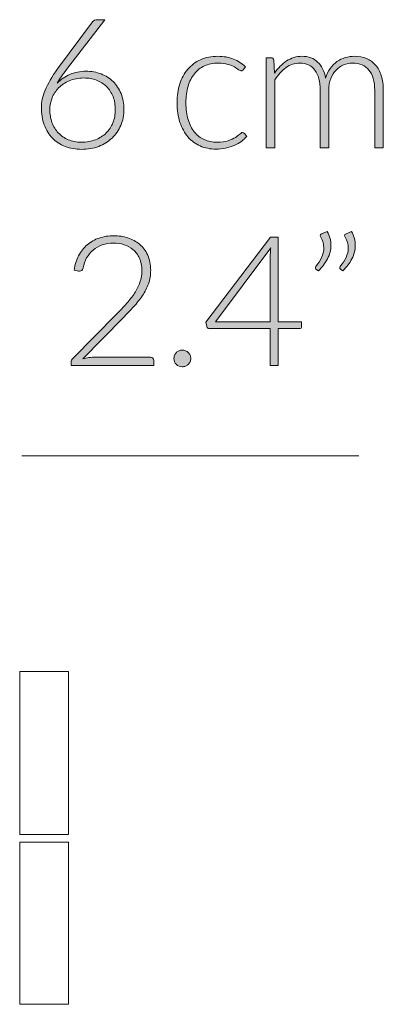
# Model space of a CAD drawing. Header units: inches. Extents: x 41 to 157, y -180 to -113.
# Tile 5 of 5: x 150 to 157, y -134 to -114. Entities that reach past the tile are written whole.
import ezdxf

# ---------------------------------------------------------------- set-up
doc = ezdxf.new("R2010")
doc.units = ezdxf.units.IN
doc.header["$MEASUREMENT"] = 0
doc.layers.add('Capa 1', color=7, linetype='Continuous')

# ---------------------------------------------------------------- blocks, each defined once
blk = doc.blocks.new('block 2')
at = {"layer": 'Capa 1'}
h = blk.add_hatch(color=250, dxfattribs=at)
h.dxf.hatch_style = 2
edge = h.paths.add_edge_path()
edge.add_spline(control_points=[(151.097, -115.319), (151.205, -115.319), (151.305, -115.337), (151.396, -115.372), (151.488, -115.408), (151.566, -115.458), (151.632, -115.523), (151.698, -115.587), (151.75, -115.666), (151.787, -115.758), (151.825, -115.85), (151.843, -115.953), (151.843, -116.067), (151.843, -116.181), (151.823, -116.286), (151.782, -116.382), (151.741, -116.478), (151.684, -116.561), (151.611, -116.631), (151.538, -116.701), (151.45, -116.756), (151.348, -116.795), (151.246, -116.834), (151.134, -116.854), (151.012, -116.854), (150.894, -116.854), (150.787, -116.835), (150.69, -116.797), (150.592, -116.759), (150.509, -116.704), (150.439, -116.633), (150.37, -116.562), (150.316, -116.475), (150.278, -116.372), (150.24, -116.27), (150.221, -116.153), (150.221, -116.024), (150.221, -115.926), (150.246, -115.814), (150.296, -115.69), (150.346, -115.566), (150.428, -115.427), (150.541, -115.273), (150.541, -115.273), (151.229, -114.347), (151.229, -114.347), (151.249, -114.319), (151.279, -114.306), (151.32, -114.306), (151.32, -114.306), (151.469, -114.306), (151.469, -114.306), (151.469, -114.306), (150.718, -115.287), (150.718, -115.287), (150.681, -115.335), (150.647, -115.381), (150.616, -115.424), (150.585, -115.467), (150.558, -115.509), (150.533, -115.55), (150.603, -115.478), (150.686, -115.421), (150.782, -115.38), (150.878, -115.339), (150.983, -115.319), (151.097, -115.319)], knot_values=[0, 0, 0, 0, 1, 1, 1, 2, 2, 2, 3, 3, 3, 4, 4, 4, 5, 5, 5, 6, 6, 6, 7, 7, 7, 8, 8, 8, 9, 9, 9, 10, 10, 10, 11, 11, 11, 12, 12, 12, 13, 13, 13, 14, 14, 14, 15, 15, 15, 16, 16, 16, 17, 17, 17, 18, 18, 18, 19, 19, 19, 20, 20, 20, 21, 21, 21, 22, 22, 22, 22], degree=3, periodic=1)
edge = h.paths.add_edge_path()
edge.add_spline(control_points=[(150.387, -116.065), (150.387, -116.159), (150.401, -116.245), (150.43, -116.325), (150.459, -116.405), (150.501, -116.473), (150.554, -116.531), (150.608, -116.588), (150.673, -116.633), (150.75, -116.665), (150.827, -116.697), (150.914, -116.713), (151.01, -116.713), (151.112, -116.713), (151.204, -116.697), (151.286, -116.665), (151.368, -116.633), (151.437, -116.589), (151.495, -116.532), (151.553, -116.476), (151.597, -116.409), (151.628, -116.331), (151.659, -116.254), (151.674, -116.169), (151.674, -116.077), (151.674, -115.981), (151.659, -115.894), (151.629, -115.817), (151.598, -115.739), (151.556, -115.673), (151.5, -115.619), (151.445, -115.565), (151.38, -115.523), (151.304, -115.494), (151.228, -115.465), (151.144, -115.451), (151.051, -115.451), (150.947, -115.451), (150.853, -115.469), (150.77, -115.505), (150.688, -115.541), (150.618, -115.588), (150.561, -115.646), (150.504, -115.703), (150.461, -115.769), (150.431, -115.842), (150.402, -115.916), (150.387, -115.99), (150.387, -116.065)], knot_values=[0, 0, 0, 0, 1, 1, 1, 2, 2, 2, 3, 3, 3, 4, 4, 4, 5, 5, 5, 6, 6, 6, 7, 7, 7, 8, 8, 8, 9, 9, 9, 10, 10, 10, 11, 11, 11, 12, 12, 12, 13, 13, 13, 14, 14, 14, 15, 15, 15, 16, 16, 16, 16], degree=3, periodic=1)
h = blk.add_hatch(color=250, dxfattribs=at)
h.dxf.hatch_style = 2
edge = h.paths.add_edge_path()
edge.add_spline(control_points=[(154.187, -115.29), (154.181, -115.296), (154.175, -115.301), (154.17, -115.305), (154.165, -115.31), (154.157, -115.312), (154.148, -115.312), (154.136, -115.312), (154.119, -115.304), (154.098, -115.288), (154.078, -115.272), (154.05, -115.254), (154.016, -115.235), (153.981, -115.216), (153.938, -115.199), (153.887, -115.183), (153.835, -115.167), (153.773, -115.159), (153.699, -115.159), (153.596, -115.159), (153.506, -115.177), (153.427, -115.213), (153.348, -115.249), (153.282, -115.301), (153.228, -115.369), (153.174, -115.436), (153.132, -115.518), (153.104, -115.614), (153.076, -115.711), (153.061, -115.819), (153.061, -115.938), (153.061, -116.063), (153.076, -116.174), (153.105, -116.27), (153.134, -116.366), (153.175, -116.447), (153.229, -116.513), (153.282, -116.579), (153.347, -116.629), (153.423, -116.663), (153.499, -116.698), (153.583, -116.715), (153.676, -116.715), (153.761, -116.715), (153.832, -116.705), (153.89, -116.685), (153.948, -116.665), (153.995, -116.643), (154.033, -116.619), (154.07, -116.595), (154.1, -116.573), (154.122, -116.553), (154.144, -116.533), (154.161, -116.523), (154.174, -116.523), (154.19, -116.523), (154.201, -116.529), (154.21, -116.541), (154.21, -116.541), (154.256, -116.598), (154.256, -116.598), (154.229, -116.633), (154.195, -116.666), (154.153, -116.697), (154.111, -116.728), (154.064, -116.755), (154.012, -116.777), (153.96, -116.8), (153.903, -116.817), (153.842, -116.83), (153.781, -116.842), (153.717, -116.849), (153.651, -116.849), (153.538, -116.849), (153.435, -116.828), (153.342, -116.787), (153.249, -116.746), (153.168, -116.687), (153.101, -116.609), (153.034, -116.531), (152.982, -116.436), (152.945, -116.323), (152.907, -116.21), (152.889, -116.082), (152.889, -115.938), (152.889, -115.803), (152.906, -115.68), (152.942, -115.568), (152.977, -115.457), (153.029, -115.36), (153.098, -115.28), (153.166, -115.199), (153.25, -115.136), (153.349, -115.092), (153.448, -115.047), (153.562, -115.025), (153.69, -115.025), (153.805, -115.025), (153.907, -115.043), (153.997, -115.08), (154.087, -115.117), (154.165, -115.167), (154.231, -115.23), (154.231, -115.23), (154.187, -115.29), (154.187, -115.29)], knot_values=[0, 0, 0, 0, 1, 1, 1, 2, 2, 2, 3, 3, 3, 4, 4, 4, 5, 5, 5, 6, 6, 6, 7, 7, 7, 8, 8, 8, 9, 9, 9, 10, 10, 10, 11, 11, 11, 12, 12, 12, 13, 13, 13, 14, 14, 14, 15, 15, 15, 16, 16, 16, 17, 17, 17, 18, 18, 18, 19, 19, 19, 20, 20, 20, 21, 21, 21, 22, 22, 22, 23, 23, 23, 24, 24, 24, 25, 25, 25, 26, 26, 26, 27, 27, 27, 28, 28, 28, 29, 29, 29, 30, 30, 30, 31, 31, 31, 32, 32, 32, 33, 33, 33, 34, 34, 34, 35, 35, 35, 35], degree=3, periodic=1)
h = blk.add_hatch(color=250, dxfattribs=at)
h.dxf.hatch_style = 2
edge = h.paths.add_edge_path()
edge.add_spline(control_points=[(154.641, -116.825), (154.641, -116.825), (154.641, -115.053), (154.641, -115.053), (154.641, -115.053), (154.733, -115.053), (154.733, -115.053), (154.764, -115.053), (154.782, -115.068), (154.787, -115.098), (154.787, -115.098), (154.803, -115.354), (154.803, -115.354), (154.837, -115.306), (154.874, -115.261), (154.913, -115.221), (154.952, -115.181), (154.995, -115.146), (155.039, -115.117), (155.083, -115.088), (155.131, -115.065), (155.181, -115.049), (155.232, -115.033), (155.285, -115.025), (155.341, -115.025), (155.47, -115.025), (155.573, -115.063), (155.65, -115.138), (155.728, -115.213), (155.78, -115.318), (155.807, -115.452), (155.829, -115.379), (155.859, -115.315), (155.897, -115.262), (155.936, -115.208), (155.98, -115.164), (156.029, -115.129), (156.079, -115.094), (156.133, -115.068), (156.192, -115.051), (156.251, -115.034), (156.311, -115.025), (156.373, -115.025), (156.46, -115.025), (156.539, -115.039), (156.609, -115.069), (156.679, -115.098), (156.739, -115.141), (156.788, -115.198), (156.837, -115.255), (156.875, -115.325), (156.901, -115.408), (156.927, -115.491), (156.94, -115.586), (156.94, -115.693), (156.94, -115.693), (156.94, -116.825), (156.94, -116.825), (156.94, -116.825), (156.771, -116.825), (156.771, -116.825), (156.771, -116.825), (156.771, -115.693), (156.771, -115.693), (156.771, -115.52), (156.733, -115.387), (156.658, -115.296), (156.584, -115.206), (156.477, -115.16), (156.338, -115.16), (156.276, -115.16), (156.217, -115.172), (156.161, -115.194), (156.105, -115.217), (156.055, -115.25), (156.011, -115.295), (155.968, -115.339), (155.933, -115.395), (155.908, -115.461), (155.882, -115.528), (155.87, -115.605), (155.87, -115.693), (155.87, -115.693), (155.87, -116.825), (155.87, -116.825), (155.87, -116.825), (155.7, -116.825), (155.7, -116.825), (155.7, -116.825), (155.7, -115.693), (155.7, -115.693), (155.7, -115.521), (155.666, -115.389), (155.597, -115.298), (155.528, -115.206), (155.428, -115.16), (155.296, -115.16), (155.2, -115.16), (155.111, -115.189), (155.029, -115.247), (154.947, -115.304), (154.874, -115.384), (154.81, -115.486), (154.81, -115.486), (154.81, -116.825), (154.81, -116.825), (154.81, -116.825), (154.641, -116.825), (154.641, -116.825)], knot_values=[0, 0, 0, 0, 1, 1, 1, 2, 2, 2, 3, 3, 3, 4, 4, 4, 5, 5, 5, 6, 6, 6, 7, 7, 7, 8, 8, 8, 9, 9, 9, 10, 10, 10, 11, 11, 11, 12, 12, 12, 13, 13, 13, 14, 14, 14, 15, 15, 15, 16, 16, 16, 17, 17, 17, 18, 18, 18, 19, 19, 19, 20, 20, 20, 21, 21, 21, 22, 22, 22, 23, 23, 23, 24, 24, 24, 25, 25, 25, 26, 26, 26, 27, 27, 27, 28, 28, 28, 29, 29, 29, 30, 30, 30, 31, 31, 31, 32, 32, 32, 33, 33, 33, 34, 34, 34, 35, 35, 35, 36, 36, 36, 36], degree=3, periodic=1)
at = {"layer": 'Capa 1', "lineweight": 0}
for points, knots in [([(151.097, -115.319), (151.205, -115.319), (151.305, -115.337), (151.396, -115.372), (151.488, -115.408), (151.566, -115.458), (151.632, -115.523), (151.698, -115.587), (151.75, -115.666), (151.787, -115.758), (151.825, -115.85), (151.843, -115.953), (151.843, -116.067), (151.843, -116.181), (151.823, -116.286), (151.782, -116.382), (151.741, -116.478), (151.684, -116.561), (151.611, -116.631), (151.538, -116.701), (151.45, -116.756), (151.348, -116.795), (151.246, -116.834), (151.134, -116.854), (151.012, -116.854), (150.894, -116.854), (150.787, -116.835), (150.69, -116.797), (150.592, -116.759), (150.509, -116.704), (150.439, -116.633), (150.37, -116.562), (150.316, -116.475), (150.278, -116.372), (150.24, -116.27), (150.221, -116.153), (150.221, -116.024), (150.221, -115.926), (150.246, -115.814), (150.296, -115.69), (150.346, -115.566), (150.428, -115.427), (150.541, -115.273), (150.541, -115.273), (151.229, -114.347), (151.229, -114.347), (151.249, -114.319), (151.279, -114.306), (151.32, -114.306), (151.32, -114.306), (151.469, -114.306), (151.469, -114.306), (151.469, -114.306), (150.718, -115.287), (150.718, -115.287), (150.681, -115.335), (150.647, -115.381), (150.616, -115.424), (150.585, -115.467), (150.558, -115.509), (150.533, -115.55), (150.603, -115.478), (150.686, -115.421), (150.782, -115.38), (150.878, -115.339), (150.983, -115.319), (151.097, -115.319)], [0, 0, 0, 0, 1, 1, 1, 2, 2, 2, 3, 3, 3, 4, 4, 4, 5, 5, 5, 6, 6, 6, 7, 7, 7, 8, 8, 8, 9, 9, 9, 10, 10, 10, 11, 11, 11, 12, 12, 12, 13, 13, 13, 14, 14, 14, 15, 15, 15, 16, 16, 16, 17, 17, 17, 18, 18, 18, 19, 19, 19, 20, 20, 20, 21, 21, 21, 22, 22, 22, 22]), ([(154.187, -115.29), (154.181, -115.296), (154.175, -115.301), (154.17, -115.305), (154.165, -115.31), (154.157, -115.312), (154.148, -115.312), (154.136, -115.312), (154.119, -115.304), (154.098, -115.288), (154.078, -115.272), (154.05, -115.254), (154.016, -115.235), (153.981, -115.216), (153.938, -115.199), (153.887, -115.183), (153.835, -115.167), (153.773, -115.159), (153.699, -115.159), (153.596, -115.159), (153.506, -115.177), (153.427, -115.213), (153.348, -115.249), (153.282, -115.301), (153.228, -115.369), (153.174, -115.436), (153.132, -115.518), (153.104, -115.614), (153.076, -115.711), (153.061, -115.819), (153.061, -115.938), (153.061, -116.063), (153.076, -116.174), (153.105, -116.27), (153.134, -116.366), (153.175, -116.447), (153.229, -116.513), (153.282, -116.579), (153.347, -116.629), (153.423, -116.663), (153.499, -116.698), (153.583, -116.715), (153.676, -116.715), (153.761, -116.715), (153.832, -116.705), (153.89, -116.685), (153.948, -116.665), (153.995, -116.643), (154.033, -116.619), (154.07, -116.595), (154.1, -116.573), (154.122, -116.553), (154.144, -116.533), (154.161, -116.523), (154.174, -116.523), (154.19, -116.523), (154.201, -116.529), (154.21, -116.541), (154.21, -116.541), (154.256, -116.598), (154.256, -116.598), (154.229, -116.633), (154.195, -116.666), (154.153, -116.697), (154.111, -116.728), (154.064, -116.755), (154.012, -116.777), (153.96, -116.8), (153.903, -116.817), (153.842, -116.83), (153.781, -116.842), (153.717, -116.849), (153.651, -116.849), (153.538, -116.849), (153.435, -116.828), (153.342, -116.787), (153.249, -116.746), (153.168, -116.687), (153.101, -116.609), (153.034, -116.531), (152.982, -116.436), (152.945, -116.323), (152.907, -116.21), (152.889, -116.082), (152.889, -115.938), (152.889, -115.803), (152.906, -115.68), (152.942, -115.568), (152.977, -115.457), (153.029, -115.36), (153.098, -115.28), (153.166, -115.199), (153.25, -115.136), (153.349, -115.092), (153.448, -115.047), (153.562, -115.025), (153.69, -115.025), (153.805, -115.025), (153.907, -115.043), (153.997, -115.08), (154.087, -115.117), (154.165, -115.167), (154.231, -115.23), (154.231, -115.23), (154.187, -115.29), (154.187, -115.29)], [0, 0, 0, 0, 1, 1, 1, 2, 2, 2, 3, 3, 3, 4, 4, 4, 5, 5, 5, 6, 6, 6, 7, 7, 7, 8, 8, 8, 9, 9, 9, 10, 10, 10, 11, 11, 11, 12, 12, 12, 13, 13, 13, 14, 14, 14, 15, 15, 15, 16, 16, 16, 17, 17, 17, 18, 18, 18, 19, 19, 19, 20, 20, 20, 21, 21, 21, 22, 22, 22, 23, 23, 23, 24, 24, 24, 25, 25, 25, 26, 26, 26, 27, 27, 27, 28, 28, 28, 29, 29, 29, 30, 30, 30, 31, 31, 31, 32, 32, 32, 33, 33, 33, 34, 34, 34, 35, 35, 35, 35]), ([(154.641, -116.825), (154.641, -116.825), (154.641, -115.053), (154.641, -115.053), (154.641, -115.053), (154.733, -115.053), (154.733, -115.053), (154.764, -115.053), (154.782, -115.068), (154.787, -115.098), (154.787, -115.098), (154.803, -115.354), (154.803, -115.354), (154.837, -115.306), (154.874, -115.261), (154.913, -115.221), (154.952, -115.181), (154.995, -115.146), (155.039, -115.117), (155.083, -115.088), (155.131, -115.065), (155.181, -115.049), (155.232, -115.033), (155.285, -115.025), (155.341, -115.025), (155.47, -115.025), (155.573, -115.063), (155.65, -115.138), (155.728, -115.213), (155.78, -115.318), (155.807, -115.452), (155.829, -115.379), (155.859, -115.315), (155.897, -115.262), (155.936, -115.208), (155.98, -115.164), (156.029, -115.129), (156.079, -115.094), (156.133, -115.068), (156.192, -115.051), (156.251, -115.034), (156.311, -115.025), (156.373, -115.025), (156.46, -115.025), (156.539, -115.039), (156.609, -115.069), (156.679, -115.098), (156.739, -115.141), (156.788, -115.198), (156.837, -115.255), (156.875, -115.325), (156.901, -115.408), (156.927, -115.491), (156.94, -115.586), (156.94, -115.693), (156.94, -115.693), (156.94, -116.825), (156.94, -116.825), (156.94, -116.825), (156.771, -116.825), (156.771, -116.825), (156.771, -116.825), (156.771, -115.693), (156.771, -115.693), (156.771, -115.52), (156.733, -115.387), (156.658, -115.296), (156.584, -115.206), (156.477, -115.16), (156.338, -115.16), (156.276, -115.16), (156.217, -115.172), (156.161, -115.194), (156.105, -115.217), (156.055, -115.25), (156.011, -115.295), (155.968, -115.339), (155.933, -115.395), (155.908, -115.461), (155.882, -115.528), (155.87, -115.605), (155.87, -115.693), (155.87, -115.693), (155.87, -116.825), (155.87, -116.825), (155.87, -116.825), (155.7, -116.825), (155.7, -116.825), (155.7, -116.825), (155.7, -115.693), (155.7, -115.693), (155.7, -115.521), (155.666, -115.389), (155.597, -115.298), (155.528, -115.206), (155.428, -115.16), (155.296, -115.16), (155.2, -115.16), (155.111, -115.189), (155.029, -115.247), (154.947, -115.304), (154.874, -115.384), (154.81, -115.486), (154.81, -115.486), (154.81, -116.825), (154.81, -116.825), (154.81, -116.825), (154.641, -116.825), (154.641, -116.825)], [0, 0, 0, 0, 1, 1, 1, 2, 2, 2, 3, 3, 3, 4, 4, 4, 5, 5, 5, 6, 6, 6, 7, 7, 7, 8, 8, 8, 9, 9, 9, 10, 10, 10, 11, 11, 11, 12, 12, 12, 13, 13, 13, 14, 14, 14, 15, 15, 15, 16, 16, 16, 17, 17, 17, 18, 18, 18, 19, 19, 19, 20, 20, 20, 21, 21, 21, 22, 22, 22, 23, 23, 23, 24, 24, 24, 25, 25, 25, 26, 26, 26, 27, 27, 27, 28, 28, 28, 29, 29, 29, 30, 30, 30, 31, 31, 31, 32, 32, 32, 33, 33, 33, 34, 34, 34, 35, 35, 35, 36, 36, 36, 36]), ([(150.387, -116.065), (150.387, -116.159), (150.401, -116.245), (150.43, -116.325), (150.459, -116.405), (150.501, -116.473), (150.554, -116.531), (150.608, -116.588), (150.673, -116.633), (150.75, -116.665), (150.827, -116.697), (150.914, -116.713), (151.01, -116.713), (151.112, -116.713), (151.204, -116.697), (151.286, -116.665), (151.368, -116.633), (151.437, -116.589), (151.495, -116.532), (151.553, -116.476), (151.597, -116.409), (151.628, -116.331), (151.659, -116.254), (151.674, -116.169), (151.674, -116.077), (151.674, -115.981), (151.659, -115.894), (151.629, -115.817), (151.598, -115.739), (151.556, -115.673), (151.5, -115.619), (151.445, -115.565), (151.38, -115.523), (151.304, -115.494), (151.228, -115.465), (151.144, -115.451), (151.051, -115.451), (150.947, -115.451), (150.853, -115.469), (150.77, -115.505), (150.688, -115.541), (150.618, -115.588), (150.561, -115.646), (150.504, -115.703), (150.461, -115.769), (150.431, -115.842), (150.402, -115.916), (150.387, -115.99), (150.387, -116.065)], [0, 0, 0, 0, 1, 1, 1, 2, 2, 2, 3, 3, 3, 4, 4, 4, 5, 5, 5, 6, 6, 6, 7, 7, 7, 8, 8, 8, 9, 9, 9, 10, 10, 10, 11, 11, 11, 12, 12, 12, 13, 13, 13, 14, 14, 14, 15, 15, 15, 16, 16, 16, 16])]:
    blk.add_open_spline(points, degree=3, knots=knots, dxfattribs=at)
blk = doc.blocks.new('block 3')
at = {"layer": 'Capa 1'}
h = blk.add_hatch(color=250, dxfattribs=at)
h.dxf.hatch_style = 2
edge = h.paths.add_edge_path()
edge.add_spline(control_points=[(151.646, -118.551), (151.742, -118.551), (151.834, -118.565), (151.921, -118.593), (152.009, -118.621), (152.085, -118.663), (152.152, -118.719), (152.218, -118.776), (152.271, -118.846), (152.31, -118.931), (152.35, -119.016), (152.369, -119.116), (152.369, -119.23), (152.369, -119.324), (152.355, -119.413), (152.326, -119.494), (152.296, -119.575), (152.257, -119.653), (152.207, -119.728), (152.157, -119.803), (152.099, -119.876), (152.033, -119.946), (151.968, -120.017), (151.898, -120.089), (151.826, -120.163), (151.826, -120.163), (151.037, -120.968), (151.037, -120.968), (151.075, -120.958), (151.115, -120.951), (151.156, -120.946), (151.197, -120.941), (151.238, -120.939), (151.279, -120.939), (151.279, -120.939), (152.367, -120.939), (152.367, -120.939), (152.386, -120.939), (152.401, -120.945), (152.413, -120.956), (152.424, -120.967), (152.43, -120.982), (152.43, -121), (152.43, -121), (152.43, -121.099), (152.43, -121.099), (152.43, -121.099), (150.804, -121.099), (150.804, -121.099), (150.804, -121.099), (150.804, -121.039), (150.804, -121.039), (150.804, -121.026), (150.807, -121.012), (150.814, -120.999), (150.82, -120.985), (150.828, -120.974), (150.838, -120.964), (150.838, -120.964), (151.698, -120.093), (151.698, -120.093), (151.769, -120.021), (151.835, -119.951), (151.896, -119.883), (151.956, -119.815), (152.009, -119.747), (152.053, -119.678), (152.098, -119.609), (152.133, -119.539), (152.158, -119.466), (152.184, -119.394), (152.196, -119.317), (152.196, -119.235), (152.196, -119.142), (152.181, -119.062), (152.15, -118.994), (152.119, -118.925), (152.078, -118.869), (152.027, -118.825), (151.975, -118.781), (151.915, -118.749), (151.848, -118.727), (151.781, -118.706), (151.711, -118.695), (151.637, -118.695), (151.558, -118.695), (151.484, -118.707), (151.417, -118.732), (151.35, -118.756), (151.291, -118.79), (151.239, -118.833), (151.188, -118.877), (151.145, -118.928), (151.111, -118.988), (151.077, -119.048), (151.054, -119.114), (151.041, -119.185), (151.029, -119.226), (151.005, -119.247), (150.97, -119.247), (150.967, -119.247), (150.964, -119.247), (150.961, -119.246), (150.957, -119.246), (150.954, -119.246), (150.952, -119.246), (150.952, -119.246), (150.866, -119.231), (150.866, -119.231), (150.88, -119.123), (150.91, -119.027), (150.954, -118.943), (150.999, -118.859), (151.055, -118.787), (151.123, -118.729), (151.19, -118.671), (151.269, -118.627), (151.358, -118.596), (151.447, -118.566), (151.543, -118.551), (151.646, -118.551)], knot_values=[0, 0, 0, 0, 1, 1, 1, 2, 2, 2, 3, 3, 3, 4, 4, 4, 5, 5, 5, 6, 6, 6, 7, 7, 7, 8, 8, 8, 9, 9, 9, 10, 10, 10, 11, 11, 11, 12, 12, 12, 13, 13, 13, 14, 14, 14, 15, 15, 15, 16, 16, 16, 17, 17, 17, 18, 18, 18, 19, 19, 19, 20, 20, 20, 21, 21, 21, 22, 22, 22, 23, 23, 23, 24, 24, 24, 25, 25, 25, 26, 26, 26, 27, 27, 27, 28, 28, 28, 29, 29, 29, 30, 30, 30, 31, 31, 31, 32, 32, 32, 33, 33, 33, 34, 34, 34, 35, 35, 35, 36, 36, 36, 37, 37, 37, 38, 38, 38, 39, 39, 39, 40, 40, 40, 40], degree=3, periodic=1)
h = blk.add_hatch(color=250, dxfattribs=at)
h.dxf.hatch_style = 2
edge = h.paths.add_edge_path()
edge.add_spline(control_points=[(154.873, -120.241), (154.873, -120.241), (155.334, -120.241), (155.334, -120.241), (155.334, -120.241), (155.334, -120.334), (155.334, -120.334), (155.334, -120.347), (155.33, -120.357), (155.323, -120.365), (155.315, -120.372), (155.303, -120.376), (155.286, -120.376), (155.286, -120.376), (154.873, -120.376), (154.873, -120.376), (154.873, -120.376), (154.873, -121.099), (154.873, -121.099), (154.873, -121.099), (154.72, -121.099), (154.72, -121.099), (154.72, -121.099), (154.72, -120.376), (154.72, -120.376), (154.72, -120.376), (153.532, -120.376), (153.532, -120.376), (153.514, -120.376), (153.501, -120.372), (153.491, -120.365), (153.481, -120.357), (153.475, -120.347), (153.471, -120.334), (153.471, -120.334), (153.456, -120.25), (153.456, -120.25), (153.456, -120.25), (154.722, -118.576), (154.722, -118.576), (154.722, -118.576), (154.873, -118.576), (154.873, -118.576), (154.873, -118.576), (154.873, -120.241), (154.873, -120.241)], knot_values=[0, 0, 0, 0, 1, 1, 1, 2, 2, 2, 3, 3, 3, 4, 4, 4, 5, 5, 5, 6, 6, 6, 7, 7, 7, 8, 8, 8, 9, 9, 9, 10, 10, 10, 11, 11, 11, 12, 12, 12, 13, 13, 13, 14, 14, 14, 15, 15, 15, 15], degree=3, periodic=1)
edge = h.paths.add_edge_path()
edge.add_spline(control_points=[(154.72, -118.921), (154.72, -118.901), (154.721, -118.88), (154.722, -118.857), (154.723, -118.835), (154.725, -118.812), (154.729, -118.788), (154.729, -118.788), (153.641, -120.241), (153.641, -120.241), (153.641, -120.241), (154.72, -120.241), (154.72, -120.241), (154.72, -120.241), (154.72, -118.921), (154.72, -118.921)], knot_values=[0, 0, 0, 0, 1, 1, 1, 2, 2, 2, 3, 3, 3, 4, 4, 4, 5, 5, 5, 5], degree=3, periodic=1)
h = blk.add_hatch(color=250, dxfattribs=at)
h.dxf.hatch_style = 2
edge = h.paths.add_edge_path()
edge.add_spline(control_points=[(155.836, -118.469), (155.862, -118.514), (155.882, -118.559), (155.893, -118.604), (155.905, -118.648), (155.911, -118.693), (155.911, -118.738), (155.911, -118.831), (155.889, -118.92), (155.843, -119.005), (155.798, -119.091), (155.74, -119.168), (155.667, -119.238), (155.667, -119.238), (155.617, -119.206), (155.617, -119.206), (155.609, -119.199), (155.605, -119.191), (155.605, -119.181), (155.605, -119.172), (155.608, -119.164), (155.616, -119.157), (155.661, -119.097), (155.698, -119.038), (155.728, -118.978), (155.757, -118.918), (155.772, -118.856), (155.772, -118.791), (155.772, -118.723), (155.751, -118.652), (155.71, -118.579), (155.704, -118.57), (155.701, -118.561), (155.701, -118.551), (155.701, -118.534), (155.71, -118.522), (155.728, -118.515), (155.728, -118.515), (155.836, -118.469), (155.836, -118.469)], knot_values=[0, 0, 0, 0, 1, 1, 1, 2, 2, 2, 3, 3, 3, 4, 4, 4, 5, 5, 5, 6, 6, 6, 7, 7, 7, 8, 8, 8, 9, 9, 9, 10, 10, 10, 11, 11, 11, 12, 12, 12, 13, 13, 13, 13], degree=3, periodic=1)
edge = h.paths.add_edge_path()
edge.add_spline(control_points=[(156.315, -118.469), (156.342, -118.514), (156.36, -118.559), (156.373, -118.604), (156.384, -118.648), (156.39, -118.693), (156.39, -118.738), (156.39, -118.831), (156.368, -118.92), (156.323, -119.005), (156.277, -119.091), (156.219, -119.168), (156.146, -119.238), (156.146, -119.238), (156.096, -119.206), (156.096, -119.206), (156.088, -119.199), (156.084, -119.191), (156.084, -119.181), (156.084, -119.172), (156.087, -119.164), (156.095, -119.157), (156.14, -119.097), (156.177, -119.038), (156.207, -118.978), (156.236, -118.918), (156.251, -118.856), (156.251, -118.791), (156.251, -118.723), (156.231, -118.652), (156.189, -118.579), (156.183, -118.57), (156.18, -118.561), (156.18, -118.551), (156.18, -118.534), (156.189, -118.522), (156.207, -118.515), (156.207, -118.515), (156.315, -118.469), (156.315, -118.469)], knot_values=[0, 0, 0, 0, 1, 1, 1, 2, 2, 2, 3, 3, 3, 4, 4, 4, 5, 5, 5, 6, 6, 6, 7, 7, 7, 8, 8, 8, 9, 9, 9, 10, 10, 10, 11, 11, 11, 12, 12, 12, 13, 13, 13, 13], degree=3, periodic=1)
h = blk.add_hatch(color=250, dxfattribs=at)
h.dxf.hatch_style = 2
edge = h.paths.add_edge_path()
edge.add_spline(control_points=[(152.827, -120.962), (152.827, -120.94), (152.831, -120.918), (152.839, -120.898), (152.848, -120.878), (152.859, -120.86), (152.874, -120.846), (152.889, -120.831), (152.906, -120.819), (152.926, -120.81), (152.945, -120.801), (152.967, -120.797), (152.99, -120.797), (153.013, -120.797), (153.035, -120.801), (153.055, -120.81), (153.075, -120.819), (153.092, -120.831), (153.107, -120.846), (153.122, -120.86), (153.134, -120.878), (153.143, -120.898), (153.152, -120.918), (153.156, -120.94), (153.156, -120.962), (153.156, -120.986), (153.152, -121.008), (153.143, -121.027), (153.134, -121.047), (153.122, -121.064), (153.107, -121.079), (153.092, -121.094), (153.075, -121.105), (153.055, -121.114), (153.035, -121.122), (153.013, -121.126), (152.99, -121.126), (152.944, -121.126), (152.905, -121.11), (152.874, -121.079), (152.842, -121.048), (152.827, -121.009), (152.827, -120.962)], knot_values=[0, 0, 0, 0, 1, 1, 1, 2, 2, 2, 3, 3, 3, 4, 4, 4, 5, 5, 5, 6, 6, 6, 7, 7, 7, 8, 8, 8, 9, 9, 9, 10, 10, 10, 11, 11, 11, 12, 12, 12, 13, 13, 13, 14, 14, 14, 14], degree=3, periodic=1)
at = {"layer": 'Capa 1', "lineweight": 0}
for points, knots in [([(151.646, -118.551), (151.742, -118.551), (151.834, -118.565), (151.921, -118.593), (152.009, -118.621), (152.085, -118.663), (152.152, -118.719), (152.218, -118.776), (152.271, -118.846), (152.31, -118.931), (152.35, -119.016), (152.369, -119.116), (152.369, -119.23), (152.369, -119.324), (152.355, -119.413), (152.326, -119.494), (152.296, -119.575), (152.257, -119.653), (152.207, -119.728), (152.157, -119.803), (152.099, -119.876), (152.033, -119.946), (151.968, -120.017), (151.898, -120.089), (151.826, -120.163), (151.826, -120.163), (151.037, -120.968), (151.037, -120.968), (151.075, -120.958), (151.115, -120.951), (151.156, -120.946), (151.197, -120.941), (151.238, -120.939), (151.279, -120.939), (151.279, -120.939), (152.367, -120.939), (152.367, -120.939), (152.386, -120.939), (152.401, -120.945), (152.413, -120.956), (152.424, -120.967), (152.43, -120.982), (152.43, -121), (152.43, -121), (152.43, -121.099), (152.43, -121.099), (152.43, -121.099), (150.804, -121.099), (150.804, -121.099), (150.804, -121.099), (150.804, -121.039), (150.804, -121.039), (150.804, -121.026), (150.807, -121.012), (150.814, -120.999), (150.82, -120.985), (150.828, -120.974), (150.838, -120.964), (150.838, -120.964), (151.698, -120.093), (151.698, -120.093), (151.769, -120.021), (151.835, -119.951), (151.896, -119.883), (151.956, -119.815), (152.009, -119.747), (152.053, -119.678), (152.098, -119.609), (152.133, -119.539), (152.158, -119.466), (152.184, -119.394), (152.196, -119.317), (152.196, -119.235), (152.196, -119.142), (152.181, -119.062), (152.15, -118.994), (152.119, -118.925), (152.078, -118.869), (152.027, -118.825), (151.975, -118.781), (151.915, -118.749), (151.848, -118.727), (151.781, -118.706), (151.711, -118.695), (151.637, -118.695), (151.558, -118.695), (151.484, -118.707), (151.417, -118.732), (151.35, -118.756), (151.291, -118.79), (151.239, -118.833), (151.188, -118.877), (151.145, -118.928), (151.111, -118.988), (151.077, -119.048), (151.054, -119.114), (151.041, -119.185), (151.029, -119.226), (151.005, -119.247), (150.97, -119.247), (150.967, -119.247), (150.964, -119.247), (150.961, -119.246), (150.957, -119.246), (150.954, -119.246), (150.952, -119.246), (150.952, -119.246), (150.866, -119.231), (150.866, -119.231), (150.88, -119.123), (150.91, -119.027), (150.954, -118.943), (150.999, -118.859), (151.055, -118.787), (151.123, -118.729), (151.19, -118.671), (151.269, -118.627), (151.358, -118.596), (151.447, -118.566), (151.543, -118.551), (151.646, -118.551)], [0, 0, 0, 0, 1, 1, 1, 2, 2, 2, 3, 3, 3, 4, 4, 4, 5, 5, 5, 6, 6, 6, 7, 7, 7, 8, 8, 8, 9, 9, 9, 10, 10, 10, 11, 11, 11, 12, 12, 12, 13, 13, 13, 14, 14, 14, 15, 15, 15, 16, 16, 16, 17, 17, 17, 18, 18, 18, 19, 19, 19, 20, 20, 20, 21, 21, 21, 22, 22, 22, 23, 23, 23, 24, 24, 24, 25, 25, 25, 26, 26, 26, 27, 27, 27, 28, 28, 28, 29, 29, 29, 30, 30, 30, 31, 31, 31, 32, 32, 32, 33, 33, 33, 34, 34, 34, 35, 35, 35, 36, 36, 36, 37, 37, 37, 38, 38, 38, 39, 39, 39, 40, 40, 40, 40]), ([(154.873, -120.241), (154.873, -120.241), (155.334, -120.241), (155.334, -120.241), (155.334, -120.241), (155.334, -120.334), (155.334, -120.334), (155.334, -120.347), (155.33, -120.357), (155.323, -120.365), (155.315, -120.372), (155.303, -120.376), (155.286, -120.376), (155.286, -120.376), (154.873, -120.376), (154.873, -120.376), (154.873, -120.376), (154.873, -121.099), (154.873, -121.099), (154.873, -121.099), (154.72, -121.099), (154.72, -121.099), (154.72, -121.099), (154.72, -120.376), (154.72, -120.376), (154.72, -120.376), (153.532, -120.376), (153.532, -120.376), (153.514, -120.376), (153.501, -120.372), (153.491, -120.365), (153.481, -120.357), (153.475, -120.347), (153.471, -120.334), (153.471, -120.334), (153.456, -120.25), (153.456, -120.25), (153.456, -120.25), (154.722, -118.576), (154.722, -118.576), (154.722, -118.576), (154.873, -118.576), (154.873, -118.576), (154.873, -118.576), (154.873, -120.241), (154.873, -120.241)], [0, 0, 0, 0, 1, 1, 1, 2, 2, 2, 3, 3, 3, 4, 4, 4, 5, 5, 5, 6, 6, 6, 7, 7, 7, 8, 8, 8, 9, 9, 9, 10, 10, 10, 11, 11, 11, 12, 12, 12, 13, 13, 13, 14, 14, 14, 15, 15, 15, 15]), ([(155.836, -118.469), (155.862, -118.514), (155.882, -118.559), (155.893, -118.604), (155.905, -118.648), (155.911, -118.693), (155.911, -118.738), (155.911, -118.831), (155.889, -118.92), (155.843, -119.005), (155.798, -119.091), (155.74, -119.168), (155.667, -119.238), (155.667, -119.238), (155.617, -119.206), (155.617, -119.206), (155.609, -119.199), (155.605, -119.191), (155.605, -119.181), (155.605, -119.172), (155.608, -119.164), (155.616, -119.157), (155.661, -119.097), (155.698, -119.038), (155.728, -118.978), (155.757, -118.918), (155.772, -118.856), (155.772, -118.791), (155.772, -118.723), (155.751, -118.652), (155.71, -118.579), (155.704, -118.57), (155.701, -118.561), (155.701, -118.551), (155.701, -118.534), (155.71, -118.522), (155.728, -118.515), (155.728, -118.515), (155.836, -118.469), (155.836, -118.469)], [0, 0, 0, 0, 1, 1, 1, 2, 2, 2, 3, 3, 3, 4, 4, 4, 5, 5, 5, 6, 6, 6, 7, 7, 7, 8, 8, 8, 9, 9, 9, 10, 10, 10, 11, 11, 11, 12, 12, 12, 13, 13, 13, 13]), ([(156.315, -118.469), (156.342, -118.514), (156.36, -118.559), (156.373, -118.604), (156.384, -118.648), (156.39, -118.693), (156.39, -118.738), (156.39, -118.831), (156.368, -118.92), (156.323, -119.005), (156.277, -119.091), (156.219, -119.168), (156.146, -119.238), (156.146, -119.238), (156.096, -119.206), (156.096, -119.206), (156.088, -119.199), (156.084, -119.191), (156.084, -119.181), (156.084, -119.172), (156.087, -119.164), (156.095, -119.157), (156.14, -119.097), (156.177, -119.038), (156.207, -118.978), (156.236, -118.918), (156.251, -118.856), (156.251, -118.791), (156.251, -118.723), (156.231, -118.652), (156.189, -118.579), (156.183, -118.57), (156.18, -118.561), (156.18, -118.551), (156.18, -118.534), (156.189, -118.522), (156.207, -118.515), (156.207, -118.515), (156.315, -118.469), (156.315, -118.469)], [0, 0, 0, 0, 1, 1, 1, 2, 2, 2, 3, 3, 3, 4, 4, 4, 5, 5, 5, 6, 6, 6, 7, 7, 7, 8, 8, 8, 9, 9, 9, 10, 10, 10, 11, 11, 11, 12, 12, 12, 13, 13, 13, 13]), ([(154.72, -118.921), (154.72, -118.901), (154.721, -118.88), (154.722, -118.857), (154.723, -118.835), (154.725, -118.812), (154.729, -118.788), (154.729, -118.788), (153.641, -120.241), (153.641, -120.241), (153.641, -120.241), (154.72, -120.241), (154.72, -120.241), (154.72, -120.241), (154.72, -118.921), (154.72, -118.921)], [0, 0, 0, 0, 1, 1, 1, 2, 2, 2, 3, 3, 3, 4, 4, 4, 5, 5, 5, 5]), ([(152.827, -120.962), (152.827, -120.94), (152.831, -120.918), (152.839, -120.898), (152.848, -120.878), (152.859, -120.86), (152.874, -120.846), (152.889, -120.831), (152.906, -120.819), (152.926, -120.81), (152.945, -120.801), (152.967, -120.797), (152.99, -120.797), (153.013, -120.797), (153.035, -120.801), (153.055, -120.81), (153.075, -120.819), (153.092, -120.831), (153.107, -120.846), (153.122, -120.86), (153.134, -120.878), (153.143, -120.898), (153.152, -120.918), (153.156, -120.94), (153.156, -120.962), (153.156, -120.986), (153.152, -121.008), (153.143, -121.027), (153.134, -121.047), (153.122, -121.064), (153.107, -121.079), (153.092, -121.094), (153.075, -121.105), (153.055, -121.114), (153.035, -121.122), (153.013, -121.126), (152.99, -121.126), (152.944, -121.126), (152.905, -121.11), (152.874, -121.079), (152.842, -121.048), (152.827, -121.009), (152.827, -120.962)], [0, 0, 0, 0, 1, 1, 1, 2, 2, 2, 3, 3, 3, 4, 4, 4, 5, 5, 5, 6, 6, 6, 7, 7, 7, 8, 8, 8, 9, 9, 9, 10, 10, 10, 11, 11, 11, 12, 12, 12, 13, 13, 13, 14, 14, 14, 14])]:
    blk.add_open_spline(points, degree=3, knots=knots, dxfattribs=at)

msp = doc.modelspace()

# ---------------------------------------------------------------- linework, layer by layer
at = {"layer": 'Capa 1', "color": 7, "lineweight": 18}
msp.add_lwpolyline([(149.836, -122.878), (156.457, -122.878)], dxfattribs=at)
at = {"layer": 'Capa 1', "color": 250, "lineweight": 5}
for points in [[(149.796, -128.705), (149.796, -128.481), (149.796, -128.236), (149.796, -128.012), (149.796, -127.806), (149.796, -127.618), (149.796, -127.449), (149.796, -127.318), (149.796, -127.206), (149.796, -127.15), (149.796, -127.131), (149.796, -127.112)], [(150.752, -127.112), (149.796, -127.112)], [(150.752, -128.705), (150.752, -128.481), (150.752, -128.236), (150.752, -128.012), (150.752, -127.806), (150.752, -127.618), (150.752, -127.449), (150.752, -127.318), (150.752, -127.206), (150.752, -127.15), (150.752, -127.131), (150.752, -127.112)], [(149.796, -130.317), (149.796, -130.298), (149.796, -130.28), (149.796, -130.223), (149.796, -130.111), (149.796, -129.98), (149.796, -129.812), (149.796, -129.624), (149.796, -129.417), (149.796, -129.193), (149.796, -128.948), (149.796, -128.705)], [(150.752, -130.317), (150.752, -130.298), (150.752, -130.28), (150.752, -130.223), (150.752, -130.111), (150.752, -129.98), (150.752, -129.812), (150.752, -129.624), (150.752, -129.417), (150.752, -129.193), (150.752, -128.948), (150.752, -128.705)], [(149.796, -130.317), (150.752, -130.317)], [(149.796, -132.867), (149.796, -132.642), (149.796, -132.416), (149.796, -132.173), (149.796, -131.929), (149.796, -131.686), (149.796, -131.461), (149.796, -131.236), (149.796, -131.03), (149.796, -130.862), (149.796, -130.711), (149.796, -130.599), (149.796, -130.523), (149.796, -130.486), (149.796, -130.468)], [(149.796, -130.468), (149.796, -130.468)], [(150.752, -130.468), (149.796, -130.468)], [(150.752, -130.468), (149.796, -130.468)], [(150.752, -132.867), (150.752, -132.642), (150.752, -132.416), (150.752, -132.173), (150.752, -131.929), (150.752, -131.686), (150.752, -131.461), (150.752, -131.236), (150.752, -131.03), (150.752, -130.862), (150.752, -130.711), (150.752, -130.599), (150.752, -130.523), (150.752, -130.486), (150.752, -130.468)], [(150.752, -130.468), (150.752, -130.468)], [(149.796, -133.655), (149.796, -133.655), (149.796, -133.598), (149.796, -133.523), (149.796, -133.392), (149.796, -133.241), (149.796, -133.073), (149.796, -132.867)], [(150.752, -133.655), (150.752, -133.655), (150.752, -133.598), (150.752, -133.523), (150.752, -133.392), (150.752, -133.241), (150.752, -133.073), (150.752, -132.867)], [(149.796, -133.655), (150.752, -133.655)]]:
    msp.add_lwpolyline(points, dxfattribs=at)

# ---------------------------------------------------------------- block references
at = {"layer": 'Capa 1'}
for name in ['block 2', 'block 3']:
    msp.add_blockref(name, (0, 0), dxfattribs=at)

doc.saveas('drawing.dxf')
